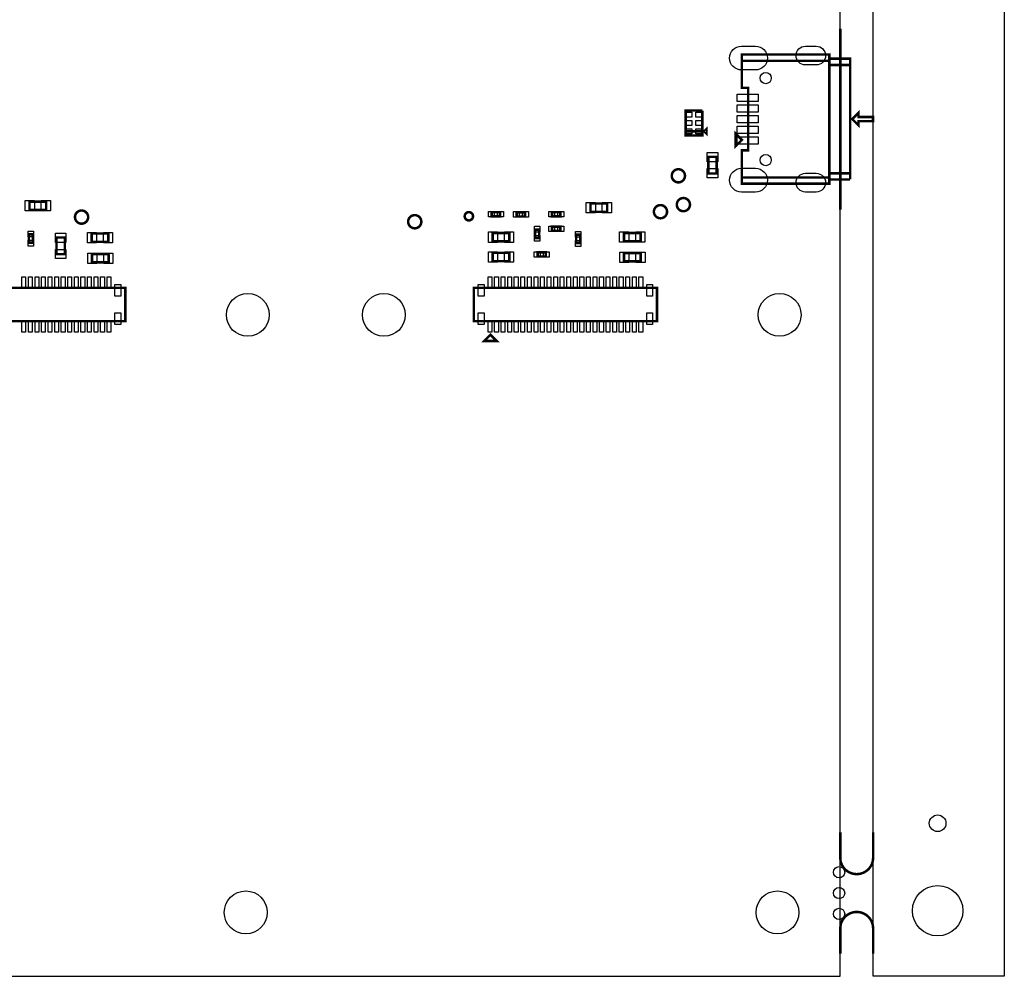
# Model space of a CAD drawing. Extents: x -394 to 5394, y -70 to 7790.
# Tile 7 of 15: x 3030 to 5394, y 0 to 2297. Entities that reach past the tile are written whole.
import ezdxf

# ---------------------------------------------------------------- set-up
doc = ezdxf.new("R2010")
doc.units = 0
for name, color, linetype in [('BG_OUTLINE', 95, 'CONTINUOUS'), ('PG_ASSEMBLY_TOP', 120, 'CONTINUOUS'), ('PIN_TOP', 140, 'CONTINUOUS')]:
    doc.layers.add(name, color=color, linetype=linetype)

msp = doc.modelspace()

# ---------------------------------------------------------------- linework, layer by layer
at = {"layer": 'BG_OUTLINE'}
msp.add_lwpolyline([(5000, 0), (5000, 7400), (0, 7400), (0, 0)], close=True, dxfattribs=at)
msp.add_lwpolyline([(5078.74, 7400), (5393.7, 7400), (5393.7, 0), (5078.74, 0), (5078.74, 7400)], dxfattribs=at)
at = {"layer": 'BG_OUTLINE', "const_width": 6}
msp.add_lwpolyline([(5000, 1841.1), (5000, 2276.1)], dxfattribs=at)
for points in [[(5078.74, 345.43), (5078.74, 284.8, -0.414214), (5039.37, 245.43, -0.414214), (5000, 284.8), (5000, 345.43)], [(5078.74, 54.57), (5078.74, 115.2, 0.414214), (5039.37, 154.57, 0.414214), (5000, 115.2), (5000, 54.57)]]:
    msp.add_lwpolyline(points, format="xyb", dxfattribs=at)
at = {"layer": 'PG_ASSEMBLY_TOP', "const_width": 6}
for points in [[(5023.62, 1913.6), (5023.62, 2203.6), (4973.62, 2203.6), (4973.62, 2213.6), (4763.62, 2213.6), (4763.62, 2198.6), (4973.62, 2198.6)], [(4973.62, 1918.6), (4763.62, 1918.6), (4763.62, 1903.6), (4973.62, 1903.6), (4973.62, 2203.6)], [(4973.62, 2198.6), (4763.62, 2198.6), (4763.62, 2133.6), (4778.62, 2133.6), (4778.62, 1983.6), (4763.62, 1983.6), (4763.62, 1918.6), (4973.62, 1918.6)], [(4973.62, 2203.6), (4973.62, 2188.6), (5023.62, 2188.6)], [(5023.62, 2188.6), (4973.62, 2188.6), (4973.62, 1928.6), (5023.62, 1928.6)], [(4628.64, 2029.3), (4668.64, 2029.3), (4668.64, 2079.3)], [(4668.64, 2079.3), (4628.64, 2079.3), (4628.64, 2019.3), (4668.64, 2019.3), (4668.64, 2029.3), (4628.64, 2029.3)], [(5028.62, 2058.6), (5043.62, 2043.6), (5043.62, 2053.6), (5078.62, 2053.6), (5078.62, 2063.6), (5043.62, 2063.6), (5043.62, 2073.6), (5028.62, 2058.6)], [(4673.64, 2029.3), (4678.64, 2024.3), (4678.64, 2034.3), (4673.64, 2029.3)], [(4763.62, 2008.6), (4748.62, 1993.6), (4748.62, 2023.6), (4763.62, 2008.6)], [(4683.1, 1968.01), (4683.1, 1928.01), (4703.1, 1928.01), (4703.1, 1968.01), (4683.1, 1968.01)], [(5023.62, 1928.6), (4973.62, 1928.6), (4973.62, 1913.6), (5023.62, 1913.6)], [(3093.58, 1860.48), (3053.58, 1860.48), (3053.58, 1840.48), (3093.58, 1840.48), (3093.58, 1860.48)], [(4400.33, 1836.07), (4440.33, 1836.07), (4440.33, 1856.07), (4400.33, 1856.07), (4400.33, 1836.07)], [(4163.18, 1825.22), (4183.18, 1825.22), (4183.18, 1835.22), (4163.18, 1835.22), (4163.18, 1825.22)], [(4223.08, 1824.92), (4243.08, 1824.92), (4243.08, 1834.92), (4223.08, 1834.92), (4223.08, 1824.92)], [(4308.01, 1825.22), (4328.01, 1825.22), (4328.01, 1835.22), (4308.01, 1835.22), (4308.01, 1825.22)], [(4328.01, 1800.22), (4308.01, 1800.22), (4308.01, 1790.22), (4328.01, 1790.22), (4328.01, 1800.22)], [(3051.73, 1781.73), (3051.73, 1761.73), (3061.73, 1761.73), (3061.73, 1781.73), (3051.73, 1781.73)], [(3118.41, 1774.16), (3118.41, 1734.16), (3138.41, 1734.16), (3138.41, 1774.16), (3118.41, 1774.16)], [(3202.67, 1763.82), (3242.67, 1763.82), (3242.67, 1783.82), (3202.67, 1783.82), (3202.67, 1763.82)], [(4165.42, 1765.02), (4205.42, 1765.02), (4205.42, 1785.02), (4165.42, 1785.02), (4165.42, 1765.02)], [(4267.21, 1793.25), (4267.21, 1773.25), (4277.21, 1773.25), (4277.21, 1793.25), (4267.21, 1793.25)], [(4365.8, 1781.09), (4365.8, 1761.09), (4375.8, 1761.09), (4375.8, 1781.09), (4365.8, 1781.09)], [(4480.57, 1765.29), (4520.57, 1765.29), (4520.57, 1785.29), (4480.57, 1785.29), (4480.57, 1765.29)], [(3203.62, 1714.52), (3243.62, 1714.52), (3243.62, 1734.52), (3203.62, 1734.52), (3203.62, 1714.52)], [(4165.32, 1717.57), (4205.32, 1717.57), (4205.32, 1737.57), (4165.32, 1737.57), (4165.32, 1717.57)], [(4293.23, 1738.62), (4273.23, 1738.62), (4273.23, 1728.62), (4293.23, 1728.62), (4293.23, 1738.62)], [(4480.86, 1716.97), (4520.86, 1716.97), (4520.86, 1736.97), (4480.86, 1736.97), (4480.86, 1716.97)], [(2843.35, 1573.3), (3283.35, 1573.3), (3283.35, 1653.3), (2843.35, 1653.3), (2843.35, 1573.3)], [(4120, 1573.3), (4560, 1573.3), (4560, 1653.3), (4120, 1653.3), (4120, 1573.3)], [(4175, 1525.8), (4145, 1525.8), (4160, 1540.8), (4175, 1525.8)]]:
    msp.add_lwpolyline(points, dxfattribs=at)
for points in [[(4627.05, 1922.51, 1), (4595.43, 1922.51, 1), (4627.05, 1922.51)], [(4639.07, 1853.26, 1), (4607.45, 1853.26, 1), (4639.07, 1853.26)], [(4584.07, 1836.3, 1), (4552.45, 1836.3, 1), (4584.07, 1836.3)], [(3194.25, 1823.33, 1), (3162.63, 1823.33, 1), (3194.25, 1823.33)], [(3994.16, 1812.21, 1), (3962.54, 1812.21, 1), (3994.16, 1812.21)], [(4118.24, 1825.28, 1), (4098.24, 1825.28, 1), (4118.24, 1825.28)]]:
    msp.add_lwpolyline(points, format="xyb", dxfattribs=at)
at = {"layer": 'PIN_TOP'}
for points in [[(4762.53, 2233.75), (4796.53, 2233.75, -1), (4796.53, 2176.75), (4762.53, 2176.75, -1)], [(4916.13, 2233.66), (4942.13, 2233.66, -1), (4942.13, 2188.66), (4916.13, 2188.66, -1)], [(4762.53, 1940.45), (4796.53, 1940.45, -1), (4796.53, 1883.45), (4762.53, 1883.45, -1)], [(4916.13, 1928.54), (4942.13, 1928.54, -1), (4942.13, 1883.54), (4916.13, 1883.54, -1)]]:
    msp.add_lwpolyline(points, format="xyb", close=True, dxfattribs=at)
for points in [[(4803.06, 2100.78), (4752.06, 2100.78), (4752.06, 2118.78), (4803.06, 2118.78)], [(4803.06, 2075.19), (4752.06, 2075.19), (4752.06, 2093.19), (4803.06, 2093.19)], [(4643.83, 2074.98), (4643.83, 2062.98), (4629.83, 2062.98), (4629.83, 2074.98)], [(4667.45, 2074.98), (4667.45, 2062.98), (4653.45, 2062.98), (4653.45, 2074.98)], [(4803.06, 2049.6), (4752.06, 2049.6), (4752.06, 2067.6), (4803.06, 2067.6)], [(4643.83, 2055.3), (4643.83, 2043.3), (4629.83, 2043.3), (4629.83, 2055.3)], [(4643.83, 2035.62), (4643.83, 2023.62), (4629.83, 2023.62), (4629.83, 2035.62)], [(4667.45, 2055.3), (4667.45, 2043.3), (4653.45, 2043.3), (4653.45, 2055.3)], [(4667.45, 2035.62), (4667.45, 2023.62), (4653.45, 2023.62), (4653.45, 2035.62)], [(4803.06, 2024.01), (4752.06, 2024.01), (4752.06, 2042.01), (4803.06, 2042.01)], [(4803.06, 1998.42), (4752.06, 1998.42), (4752.06, 2016.42), (4803.06, 2016.42)], [(4680.6, 1978.3), (4705.6, 1978.3), (4705.6, 1956.3), (4680.6, 1956.3)], [(4680.6, 1939.72), (4705.6, 1939.72), (4705.6, 1917.72), (4680.6, 1917.72)], [(3065.29, 1862.98), (3065.29, 1837.98), (3043.29, 1837.98), (3043.29, 1862.98)], [(3103.87, 1862.98), (3103.87, 1837.98), (3081.87, 1837.98), (3081.87, 1862.98)], [(4390.04, 1833.57), (4390.04, 1858.57), (4412.04, 1858.57), (4412.04, 1833.57)], [(4428.62, 1833.57), (4428.62, 1858.57), (4450.62, 1858.57), (4450.62, 1833.57)], [(4155.16, 1823.72), (4155.16, 1836.72), (4169.16, 1836.72), (4169.16, 1823.72)], [(4177.2, 1823.72), (4177.2, 1836.72), (4191.2, 1836.72), (4191.2, 1823.72)], [(4215.06, 1823.42), (4215.06, 1836.42), (4229.06, 1836.42), (4229.06, 1823.42)], [(4237.1, 1823.42), (4237.1, 1836.42), (4251.1, 1836.42), (4251.1, 1823.42)], [(4299.99, 1823.72), (4299.99, 1836.72), (4313.99, 1836.72), (4313.99, 1823.72)], [(4322.03, 1823.72), (4322.03, 1836.72), (4336.03, 1836.72), (4336.03, 1823.72)], [(4265.71, 1801.27), (4278.71, 1801.27), (4278.71, 1787.27), (4265.71, 1787.27)], [(4313.99, 1801.72), (4313.99, 1788.72), (4299.99, 1788.72), (4299.99, 1801.72)], [(4336.03, 1801.72), (4336.03, 1788.72), (4322.03, 1788.72), (4322.03, 1801.72)], [(3050.23, 1789.75), (3063.23, 1789.75), (3063.23, 1775.75), (3050.23, 1775.75)], [(3115.91, 1784.45), (3140.91, 1784.45), (3140.91, 1762.45), (3115.91, 1762.45)], [(3192.38, 1761.32), (3192.38, 1786.32), (3214.38, 1786.32), (3214.38, 1761.32)], [(3230.96, 1761.32), (3230.96, 1786.32), (3252.96, 1786.32), (3252.96, 1761.32)], [(4155.13, 1762.52), (4155.13, 1787.52), (4177.13, 1787.52), (4177.13, 1762.52)], [(4193.71, 1762.52), (4193.71, 1787.52), (4215.71, 1787.52), (4215.71, 1762.52)], [(4265.71, 1779.23), (4278.71, 1779.23), (4278.71, 1765.23), (4265.71, 1765.23)], [(4364.3, 1789.11), (4377.3, 1789.11), (4377.3, 1775.11), (4364.3, 1775.11)], [(4470.28, 1762.79), (4470.28, 1787.79), (4492.28, 1787.79), (4492.28, 1762.79)], [(4508.86, 1762.79), (4508.86, 1787.79), (4530.86, 1787.79), (4530.86, 1762.79)], [(3050.23, 1767.71), (3063.23, 1767.71), (3063.23, 1753.71), (3050.23, 1753.71)], [(4364.3, 1767.07), (4377.3, 1767.07), (4377.3, 1753.07), (4364.3, 1753.07)], [(3115.91, 1745.87), (3140.91, 1745.87), (3140.91, 1723.87), (3115.91, 1723.87)], [(3193.33, 1712.02), (3193.33, 1737.02), (3215.33, 1737.02), (3215.33, 1712.02)], [(3231.91, 1712.02), (3231.91, 1737.02), (3253.91, 1737.02), (3253.91, 1712.02)], [(4155.03, 1715.07), (4155.03, 1740.07), (4177.03, 1740.07), (4177.03, 1715.07)], [(4193.61, 1715.07), (4193.61, 1740.07), (4215.61, 1740.07), (4215.61, 1715.07)], [(4279.21, 1740.12), (4279.21, 1727.12), (4265.21, 1727.12), (4265.21, 1740.12)], [(4301.25, 1740.12), (4301.25, 1727.12), (4287.25, 1727.12), (4287.25, 1740.12)], [(4470.57, 1714.47), (4470.57, 1739.47), (4492.57, 1739.47), (4492.57, 1714.47)], [(4509.15, 1714.47), (4509.15, 1739.47), (4531.15, 1739.47), (4531.15, 1714.47)], [(3035.23, 1653.65), (3035.23, 1679.65), (3044.23, 1679.65), (3044.23, 1653.65)], [(3050.98, 1653.65), (3050.98, 1679.65), (3059.98, 1679.65), (3059.98, 1653.65)], [(3066.72, 1653.65), (3066.72, 1679.65), (3075.72, 1679.65), (3075.72, 1653.65)], [(3082.47, 1653.65), (3082.47, 1679.65), (3091.47, 1679.65), (3091.47, 1653.65)], [(3098.22, 1653.65), (3098.22, 1679.65), (3107.22, 1679.65), (3107.22, 1653.65)], [(3113.97, 1653.65), (3113.97, 1679.65), (3122.97, 1679.65), (3122.97, 1653.65)], [(3129.72, 1653.65), (3129.72, 1679.65), (3138.72, 1679.65), (3138.72, 1653.65)], [(3145.46, 1653.65), (3145.46, 1679.65), (3154.46, 1679.65), (3154.46, 1653.65)], [(3161.21, 1653.65), (3161.21, 1679.65), (3170.21, 1679.65), (3170.21, 1653.65)], [(3176.96, 1653.65), (3176.96, 1679.65), (3185.96, 1679.65), (3185.96, 1653.65)], [(3192.71, 1653.65), (3192.71, 1679.65), (3201.71, 1679.65), (3201.71, 1653.65)], [(3208.46, 1653.65), (3208.46, 1679.65), (3217.46, 1679.65), (3217.46, 1653.65)], [(3224.2, 1653.65), (3224.2, 1679.65), (3233.2, 1679.65), (3233.2, 1653.65)], [(3239.95, 1653.65), (3239.95, 1679.65), (3248.95, 1679.65), (3248.95, 1653.65)], [(4154.4, 1653.65), (4154.4, 1679.65), (4163.4, 1679.65), (4163.4, 1653.65)], [(4170.15, 1653.65), (4170.15, 1679.65), (4179.15, 1679.65), (4179.15, 1653.65)], [(4185.89, 1653.65), (4185.89, 1679.65), (4194.89, 1679.65), (4194.89, 1653.65)], [(4201.64, 1653.65), (4201.64, 1679.65), (4210.64, 1679.65), (4210.64, 1653.65)], [(4217.39, 1653.65), (4217.39, 1679.65), (4226.39, 1679.65), (4226.39, 1653.65)], [(4233.14, 1653.65), (4233.14, 1679.65), (4242.14, 1679.65), (4242.14, 1653.65)], [(4248.89, 1653.65), (4248.89, 1679.65), (4257.89, 1679.65), (4257.89, 1653.65)], [(4264.63, 1653.65), (4264.63, 1679.65), (4273.63, 1679.65), (4273.63, 1653.65)], [(4280.38, 1653.65), (4280.38, 1679.65), (4289.38, 1679.65), (4289.38, 1653.65)], [(4296.13, 1653.65), (4296.13, 1679.65), (4305.13, 1679.65), (4305.13, 1653.65)], [(4311.88, 1653.65), (4311.88, 1679.65), (4320.88, 1679.65), (4320.88, 1653.65)], [(4327.63, 1653.65), (4327.63, 1679.65), (4336.63, 1679.65), (4336.63, 1653.65)], [(4343.37, 1653.65), (4343.37, 1679.65), (4352.37, 1679.65), (4352.37, 1653.65)], [(4359.12, 1653.65), (4359.12, 1679.65), (4368.12, 1679.65), (4368.12, 1653.65)], [(4374.87, 1653.65), (4374.87, 1679.65), (4383.87, 1679.65), (4383.87, 1653.65)], [(4390.62, 1653.65), (4390.62, 1679.65), (4399.62, 1679.65), (4399.62, 1653.65)], [(4406.37, 1653.65), (4406.37, 1679.65), (4415.37, 1679.65), (4415.37, 1653.65)], [(4422.11, 1653.65), (4422.11, 1679.65), (4431.11, 1679.65), (4431.11, 1653.65)], [(4437.86, 1653.65), (4437.86, 1679.65), (4446.86, 1679.65), (4446.86, 1653.65)], [(4453.61, 1653.65), (4453.61, 1679.65), (4462.61, 1679.65), (4462.61, 1653.65)], [(4469.36, 1653.65), (4469.36, 1679.65), (4478.36, 1679.65), (4478.36, 1653.65)], [(4485.11, 1653.65), (4485.11, 1679.65), (4494.11, 1679.65), (4494.11, 1653.65)], [(4500.85, 1653.65), (4500.85, 1679.65), (4509.85, 1679.65), (4509.85, 1653.65)], [(4516.6, 1653.65), (4516.6, 1679.65), (4525.6, 1679.65), (4525.6, 1653.65)], [(3258.51, 1633.16), (3258.51, 1661.16), (3272.51, 1661.16), (3272.51, 1633.16)], [(4130.84, 1633.16), (4130.84, 1661.16), (4144.84, 1661.16), (4144.84, 1633.16)], [(4535.16, 1633.16), (4535.16, 1661.16), (4549.16, 1661.16), (4549.16, 1633.16)], [(3258.51, 1565.44), (3258.51, 1593.44), (3272.51, 1593.44), (3272.51, 1565.44)], [(4130.84, 1565.44), (4130.84, 1593.44), (4144.84, 1593.44), (4144.84, 1565.44)], [(4535.16, 1565.44), (4535.16, 1593.44), (4549.16, 1593.44), (4549.16, 1565.44)], [(3035.23, 1546.95), (3035.23, 1572.95), (3044.23, 1572.95), (3044.23, 1546.95)], [(3050.98, 1546.95), (3050.98, 1572.95), (3059.98, 1572.95), (3059.98, 1546.95)], [(3066.72, 1546.95), (3066.72, 1572.95), (3075.72, 1572.95), (3075.72, 1546.95)], [(3082.47, 1546.95), (3082.47, 1572.95), (3091.47, 1572.95), (3091.47, 1546.95)], [(3098.22, 1546.95), (3098.22, 1572.95), (3107.22, 1572.95), (3107.22, 1546.95)], [(3113.97, 1546.95), (3113.97, 1572.95), (3122.97, 1572.95), (3122.97, 1546.95)], [(3129.72, 1546.95), (3129.72, 1572.95), (3138.72, 1572.95), (3138.72, 1546.95)], [(3145.46, 1546.95), (3145.46, 1572.95), (3154.46, 1572.95), (3154.46, 1546.95)], [(3161.21, 1546.95), (3161.21, 1572.95), (3170.21, 1572.95), (3170.21, 1546.95)], [(3176.96, 1546.95), (3176.96, 1572.95), (3185.96, 1572.95), (3185.96, 1546.95)], [(3192.71, 1546.95), (3192.71, 1572.95), (3201.71, 1572.95), (3201.71, 1546.95)], [(3208.46, 1546.95), (3208.46, 1572.95), (3217.46, 1572.95), (3217.46, 1546.95)], [(3224.2, 1546.95), (3224.2, 1572.95), (3233.2, 1572.95), (3233.2, 1546.95)], [(3239.95, 1546.95), (3239.95, 1572.95), (3248.95, 1572.95), (3248.95, 1546.95)], [(4154.4, 1546.95), (4154.4, 1572.95), (4163.4, 1572.95), (4163.4, 1546.95)], [(4170.15, 1546.95), (4170.15, 1572.95), (4179.15, 1572.95), (4179.15, 1546.95)], [(4185.89, 1546.95), (4185.89, 1572.95), (4194.89, 1572.95), (4194.89, 1546.95)], [(4201.64, 1546.95), (4201.64, 1572.95), (4210.64, 1572.95), (4210.64, 1546.95)], [(4217.39, 1546.95), (4217.39, 1572.95), (4226.39, 1572.95), (4226.39, 1546.95)], [(4233.14, 1546.95), (4233.14, 1572.95), (4242.14, 1572.95), (4242.14, 1546.95)], [(4248.89, 1546.95), (4248.89, 1572.95), (4257.89, 1572.95), (4257.89, 1546.95)], [(4264.63, 1546.95), (4264.63, 1572.95), (4273.63, 1572.95), (4273.63, 1546.95)], [(4280.38, 1546.95), (4280.38, 1572.95), (4289.38, 1572.95), (4289.38, 1546.95)], [(4296.13, 1546.95), (4296.13, 1572.95), (4305.13, 1572.95), (4305.13, 1546.95)], [(4311.88, 1546.95), (4311.88, 1572.95), (4320.88, 1572.95), (4320.88, 1546.95)], [(4327.63, 1546.95), (4327.63, 1572.95), (4336.63, 1572.95), (4336.63, 1546.95)], [(4343.37, 1546.95), (4343.37, 1572.95), (4352.37, 1572.95), (4352.37, 1546.95)], [(4359.12, 1546.95), (4359.12, 1572.95), (4368.12, 1572.95), (4368.12, 1546.95)], [(4374.87, 1546.95), (4374.87, 1572.95), (4383.87, 1572.95), (4383.87, 1546.95)], [(4390.62, 1546.95), (4390.62, 1572.95), (4399.62, 1572.95), (4399.62, 1546.95)], [(4406.37, 1546.95), (4406.37, 1572.95), (4415.37, 1572.95), (4415.37, 1546.95)], [(4422.11, 1546.95), (4422.11, 1572.95), (4431.11, 1572.95), (4431.11, 1546.95)], [(4437.86, 1546.95), (4437.86, 1572.95), (4446.86, 1572.95), (4446.86, 1546.95)], [(4453.61, 1546.95), (4453.61, 1572.95), (4462.61, 1572.95), (4462.61, 1546.95)], [(4469.36, 1546.95), (4469.36, 1572.95), (4478.36, 1572.95), (4478.36, 1546.95)], [(4485.11, 1546.95), (4485.11, 1572.95), (4494.11, 1572.95), (4494.11, 1546.95)], [(4500.85, 1546.95), (4500.85, 1572.95), (4509.85, 1572.95), (4509.85, 1546.95)], [(4516.6, 1546.95), (4516.6, 1572.95), (4525.6, 1572.95), (4525.6, 1546.95)]]:
    msp.add_lwpolyline(points, close=True, dxfattribs=at)
for centre, radius in [((4820.86, 2157.02), 13.5), ((4820.86, 1960.18), 13.5), ((4611.24, 1922.51), 15), ((4623.26, 1853.26), 15), ((4568.26, 1836.3), 15), ((3178.44, 1823.33), 15), ((3978.35, 1812.21), 15), ((4108.24, 1825.28), 9), ((3577.55, 1588.47), 51.5), ((3904.2, 1588.47), 51.5), ((4854.2, 1588.47), 51.5), ((5233.7, 367.48), 20), ((4997, 250), 13.5), ((4997, 200), 13.5), ((5233.7, 157.48), 60.5), ((3572.55, 153.47), 51.5), ((4849.2, 153.47), 51.5), ((4997, 150), 13.5)]:
    msp.add_circle(centre, radius, dxfattribs=at)

doc.saveas('drawing.dxf')
